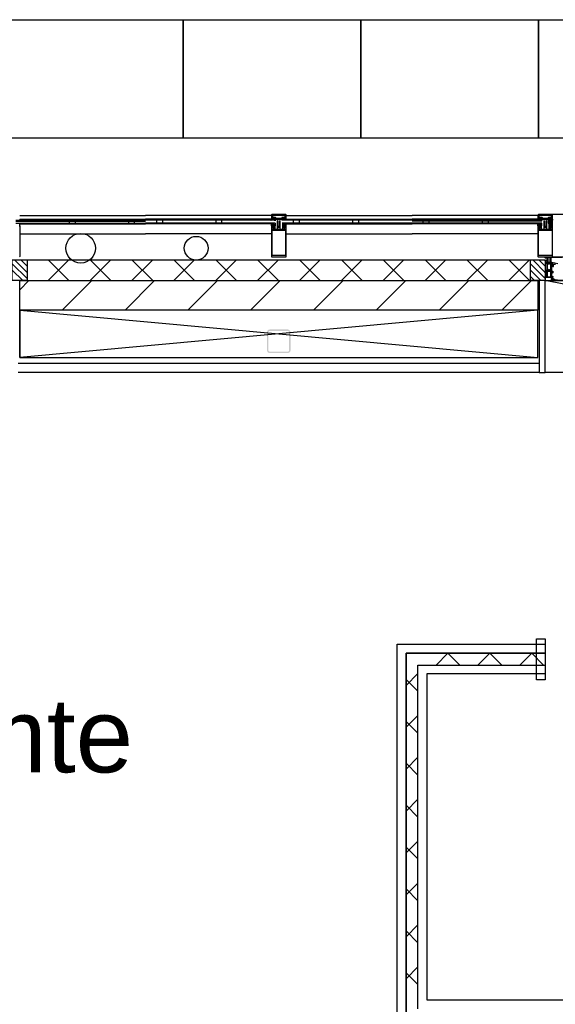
# Model space of a CAD drawing. Header units: millimetres. Extents: x -532 to 413144, y -532 to 654275.
# Tile 77 of 210: x 19825 to 21634, y 27035 to 30358. Entities that reach past the tile are written whole.
import ezdxf

# ---------------------------------------------------------------- set-up
doc = ezdxf.new("R2010")
doc.units = ezdxf.units.MM
doc.header["$LTSCALE"] = 100
doc.linetypes.add('CENTER', pattern=[50.8, 31.75, -6.35, 6.35, -6.35])
for name, color, linetype in [('00---0--FM-TEKST', 7, 'Continuous'), ('A-0210-WAND-BU', 7, 'Continuous'), ('A-0216-WAND-BU-ISO', 7, 'Continuous'), ('A-0220-WAND-BI', 7, 'Continuous'), ('A-0220-WAND-BI-ARC', 254, 'Continuous'), ('A-0250-PROFIEL-ARCERING', 253, 'CENTER'), ('A-0270-DAK', 7, 'Continuous'), ('A-0310-KOZIJN-BU', 7, 'Continuous'), ('A-0410-AFWERKING-GEVEL', 7, 'Continuous'), ('A-0470-AFWERKING-DAK', 7, 'Continuous'), ('A-1130-TEKST+MAAT-BE', 7, 'Continuous'), ('BL313---_BUDEUR', 1, 'Continuous'), ('BL40----_AFWERKING', 1, 'Continuous')]:
    doc.layers.add(name, color=color, linetype=linetype)
doc.styles.add('PAScad_tekst', font='arial.ttf')

msp = doc.modelspace()

# ---------------------------------------------------------------- hatches: boundary and pattern name
at = {"layer": 'A-0220-WAND-BI-ARC'}
h = msp.add_hatch(dxfattribs=at)
h.set_pattern_fill('ARKEY_AU__100P_13', color=256, angle=-90, style=0, pattern_type=0)
h.set_pattern_definition([(45, (-281611.93, 347010.56), (106.06602, -106.066017), [])])
h.paths.add_polyline_path([(19825, 29377.625), (19825, 29477.625), (21575, 29477.625), (21575, 29377.625)], flags=0)
at = {"layer": 'A-0250-PROFIEL-ARCERING'}
msp.add_hatch(color=256, dxfattribs=at).paths.add_polyline_path([(20660, 29272.625), (20660, 29302.625), (20661.34375, 29307.625), (20665, 29311.28125), (20670, 29312.625), (20730, 29312.625), (20735, 29311.28125), (20738.65625, 29307.625), (20740, 29302.625), (20740, 29242.625), (20738.65625, 29237.625), (20735, 29233.96875), (20730, 29232.625), (20670, 29232.625), (20665, 29233.96875), (20661.34375, 29237.625), (20660, 29242.625), (20660, 29272.625), (20665, 29272.625), (20665, 29242.625), (20665.65625, 29240.125), (20667.5, 29238.28125), (20670, 29237.625), (20730, 29237.625), (20732.5, 29238.28125), (20734.34375, 29240.125), (20735, 29242.625), (20735, 29302.625), (20734.34375, 29305.125), (20732.5, 29306.96875), (20730, 29307.625), (20670, 29307.625), (20667.5, 29306.96875), (20665.65625, 29305.125), (20665, 29302.625), (20665, 29272.625)], flags=0)

# ---------------------------------------------------------------- linework, layer by layer
at = {"layer": 'A-0210-WAND-BU', "ltscale": 10}
for points in [[(19825, 29477.625), (21575, 29477.625)], [(19825, 29377.625), (19825, 29477.625)], [(21575, 29477.625), (21575, 29377.625)], [(21575, 29377.625), (19825, 29377.625)]]:
    msp.add_lwpolyline(points, dxfattribs=at)
at = {"layer": 'A-0216-WAND-BU-ISO'}
for p, q in [((19991.40625, 29547.625), (19921.40625, 29477.625)), ((19921.40625, 29547.625), (19991.40625, 29477.625)), ((20132.84375, 29547.625), (20062.84375, 29477.625)), ((20062.84375, 29547.625), (20132.84375, 29477.625)), ((20274.25, 29547.625), (20204.25, 29477.625)), ((20204.25, 29547.625), (20274.25, 29477.625)), ((20415.6875, 29547.625), (20345.6875, 29477.625)), ((20345.6875, 29547.625), (20415.6875, 29477.625)), ((20557.09375, 29547.625), (20487.09375, 29477.625)), ((20487.09375, 29547.625), (20557.09375, 29477.625)), ((20698.53125, 29547.625), (20628.53125, 29477.625)), ((20628.53125, 29547.625), (20698.53125, 29477.625)), ((20839.9375, 29547.625), (20769.9375, 29477.625)), ((20769.9375, 29547.625), (20839.9375, 29477.625)), ((20981.375, 29547.625), (20911.375, 29477.625)), ((20911.375, 29547.625), (20981.375, 29477.625)), ((21122.78125, 29547.625), (21052.78125, 29477.625)), ((21052.78125, 29547.625), (21122.78125, 29477.625)), ((21264.21875, 29547.625), (21194.21875, 29477.625)), ((21194.21875, 29547.625), (21264.21875, 29477.625)), ((21405.625, 29547.625), (21335.625, 29477.625)), ((21335.625, 29547.625), (21405.625, 29477.625)), ((21547.03125, 29547.625), (21477.03125, 29477.625)), ((21477.0625, 29547.625), (21547.0625, 29477.625)), ((21271.4375, 28220), (21231.4375, 28180)), ((21271.4375, 28220), (21311.40625, 28180)), ((21412.84375, 28220), (21372.84375, 28180)), ((21412.84375, 28220), (21452.84375, 28180)), ((21554.25, 28220), (21514.28125, 28180)), ((21554.28125, 28220), (21594.25, 28180)), ((21130, 28111.375), (21170, 28151.375)), ((21130, 28131.375), (21170, 28091.375)), ((21130, 27969.9375), (21170, 28009.9375)), ((21130, 27989.96875), (21170, 27949.9375)), ((21130, 27828.53125), (21170, 27868.53125)), ((21130, 27848.53125), (21170, 27808.53125)), ((21130, 27687.09375), (21170, 27727.09375)), ((21130, 27707.125), (21170, 27667.09375)), ((21130, 27545.6875), (21170, 27585.6875)), ((21130, 27565.6875), (21170, 27525.6875)), ((21130, 27404.25), (21170, 27444.25)), ((21130, 27424.28125), (21170, 27384.25)), ((21130, 27262.84375), (21170, 27302.84375)), ((21130, 27282.84375), (21170, 27242.84375)), ((21130, 27121.40625), (21170, 27161.40625)), ((21130, 27141.4375), (21170, 27101.40625))]:
    msp.add_line(p, q, dxfattribs=at)
at = {"layer": 'A-0216-WAND-BU-ISO', "ltscale": 10}
for points in [[(19850, 29547.625), (21550, 29547.625)], [(19850, 29477.625), (21550, 29477.625)], [(21130, 27000), (21130, 28220)], [(21130, 28220), (21600, 28220)], [(21170, 27020), (21170, 28180)], [(21170, 28180), (21600, 28180)]]:
    msp.add_lwpolyline(points, dxfattribs=at)
at = {"layer": 'A-0220-WAND-BI', "ltscale": 10}
msp.add_lwpolyline([(21600, 28130), (21570, 28130), (21570, 28269), (21600, 28269)], close=True, dxfattribs=at)
at = {"layer": 'A-0270-DAK'}
for p, q in [((19850, 29505.1875), (19807.5625, 29547.625)), ((19850, 29526.40625), (19828.78125, 29547.625)), ((21600, 29505.1875), (21557.5625, 29547.625)), ((21600, 29526.40625), (21578.78125, 29547.625)), ((19850, 29484), (19800, 29533.96875)), ((19835.15625, 29477.625), (19800, 29512.75)), ((21600, 29484), (21550, 29533.96875)), ((21585.15625, 29477.625), (21550, 29512.75)), ((21563.9375, 29477.625), (21550, 29491.53125))]:
    msp.add_line(p, q, dxfattribs=at)
at = {"layer": 'A-0270-DAK', "ltscale": 10}
for points in [[(19800, 29477.625), (19800, 29547.625), (19850, 29547.625), (19850, 29477.625)], [(21550, 29477.625), (21550, 29547.625), (21600, 29547.625), (21600, 29477.625)]]:
    msp.add_lwpolyline(points, close=True, dxfattribs=at)
at = {"layer": 'A-0310-KOZIJN-BU'}
for p, q in [((19992, 29681.625), (19992, 29671.625)), ((19992, 29677.625), (19992, 29671.625)), ((20012, 29681.625), (20012, 29671.625)), ((20012, 29677.625), (20012, 29671.625)), ((20192, 29681.625), (20192, 29671.625)), ((20192, 29677.625), (20192, 29671.625)), ((20212, 29681.625), (20212, 29671.625)), ((20212, 29677.625), (20212, 29671.625)), ((20288, 29671.625), (20288, 29681.625)), ((20308, 29671.625), (20308, 29681.625)), ((20488, 29671.625), (20488, 29681.625)), ((20508, 29671.625), (20508, 29681.625)), ((20750, 29671.625), (20750, 29681.625)), ((20770, 29671.625), (20770, 29681.625)), ((20950, 29671.625), (20950, 29681.625)), ((20970, 29671.625), (20970, 29681.625)), ((21188, 29671.625), (21188, 29681.625)), ((21188, 29671.625), (21188, 29677.625)), ((21208, 29671.625), (21208, 29681.625)), ((21208, 29671.625), (21208, 29677.625)), ((21388, 29671.625), (21388, 29681.625)), ((21388, 29671.625), (21388, 29677.625)), ((21408, 29671.625), (21408, 29681.625)), ((21408, 29671.625), (21408, 29677.625))]:
    msp.add_line(p, q, dxfattribs=at)
at = {"layer": 'A-0310-KOZIJN-BU', "ltscale": 10}
for points in [[(19812, 29681.625), (20250, 29681.625)], [(19812, 29677.625), (20250, 29677.625)], [(19824.625, 29683.75), (19825.125, 29683.125), (19826.25, 29682.375), (19827.125, 29682.25), (19827.25, 29682), (19827.125, 29681.75), (19827, 29681.625), (19825.875, 29681.625), (19824.375, 29682.125)], [(19825, 29697), (20250, 29697)], [(19825, 29685), (20250, 29685)], [(19825, 29685), (20250, 29685)], [(20675, 29697), (20250, 29697)], [(20675, 29685), (20250, 29685)], [(20675, 29685), (20250, 29685)], [(20688, 29681.625), (20250, 29681.625)], [(20675.625, 29699.5625), (20675.125, 29698.5)], [(20675.125, 29698.5), (20675.125, 29685)], [(20675.125, 29685), (20676.25, 29685)], [(20676.625, 29700), (20675.625, 29699.5625)], [(20676.25, 29685), (20677.375, 29688.625)], [(20676.375, 29697.125), (20676.375, 29698.8125)], [(20676.375, 29698.8125), (20723.75, 29698.8125)], [(20679.375, 29697.125), (20676.375, 29697.125)], [(20676.375, 29695.40625), (20676.875, 29695.90625)], [(20676.375, 29690.875), (20676.375, 29695.40625)], [(20676.625, 29690.125), (20676.375, 29690.875)], [(20723.5, 29700), (20676.625, 29700)], [(20677.5, 29691.8125), (20676.625, 29690.0625)], [(20677.375, 29688.625), (20676.625, 29690.125)], [(20676.625, 29690.0625), (20676.875, 29689.75)], [(20677.625, 29688.8125), (20676.625, 29685)], [(20676.625, 29685), (20679.875, 29685)], [(20676.875, 29695.90625), (20679.375, 29695.90625)], [(20676.875, 29689.75), (20677.5, 29689.375)], [(20678, 29692.875), (20677.5, 29691.8125)], [(20677.5, 29689.375), (20677.625, 29689.0625)], [(20677.625, 29689.0625), (20677.625, 29688.8125)], [(20678.75, 29694.71875), (20678, 29692.875)], [(20679.125, 29694.90625), (20678.75, 29694.71875)], [(20679.375, 29694.8125), (20679.125, 29694.90625)], [(20679.375, 29695.90625), (20679.375, 29697.125)], [(20679.625, 29694.40625), (20679.375, 29694.8125)], [(20679.375, 29688), (20680.375, 29689)], [(20679.375, 29686.4375), (20679.375, 29688)], [(20680.625, 29686.4375), (20679.375, 29686.4375)], [(20679.625, 29691), (20679.625, 29694.40625)], [(20680.125, 29690.5), (20679.625, 29691)], [(20679.875, 29685), (20680.625, 29685.8125)], [(20689.3125, 29690.5), (20680.125, 29690.5)], [(20680.375, 29689), (20688.8125, 29689)], [(20680.625, 29685.8125), (20680.625, 29686.4375)], [(20686.1875, 29685.25), (20685.75, 29684.8125), (20682.5, 29684.8125), (20682, 29685.25), (20682, 29686.4375), (20682.5, 29686.8125), (20685.75, 29686.8125), (20686.1875, 29686.4375), (20686.1875, 29685.3125), (20686.1875, 29685.25)], [(20688.8125, 29686.4375), (20687.625, 29686.4375)], [(20687.625, 29686.4375), (20687.625, 29685.8125)], [(20687.625, 29685.8125), (20688.375, 29685)], [(20688.375, 29685), (20711.75, 29685)], [(20688.8125, 29689), (20688.8125, 29686.4375)], [(20690.3125, 29689.5), (20689.3125, 29690.5)], [(20690.3125, 29688), (20690.3125, 29689.5)], [(20691.3125, 29687), (20690.3125, 29688)], [(20699.8125, 29687), (20691.3125, 29687)], [(20700.0625, 29686.8125), (20699.8125, 29687)], [(20700.3125, 29687), (20700.0625, 29686.8125)], [(20708.875, 29687), (20700.3125, 29687)], [(20709.875, 29688), (20708.875, 29687)], [(20710.875, 29690.5), (20709.875, 29689.5)], [(20709.875, 29689.5), (20709.875, 29688)], [(20720, 29690.5), (20710.875, 29690.5)], [(20711.375, 29686.4375), (20711.375, 29689)], [(20711.375, 29689), (20719.75, 29689)], [(20712.5625, 29686.4375), (20711.375, 29686.4375)], [(20711.75, 29685), (20712.5625, 29685.8125)], [(21150, 29681.625), (20712, 29681.625)], [(20712.5625, 29685.8125), (20712.5625, 29686.4375)], [(20713.9375, 29685.25), (20714.4375, 29684.8125), (20717.625, 29684.8125), (20718.125, 29685.25), (20718.125, 29686.4375), (20717.625, 29686.8125), (20714.4375, 29686.8125), (20713.9375, 29686.4375), (20713.9375, 29685.3125), (20713.9375, 29685.25)], [(20720.75, 29686.4375), (20719.5, 29686.4375)], [(20719.5, 29686.4375), (20719.5, 29685.8125)], [(20719.5, 29685.8125), (20720.375, 29685)], [(20719.75, 29689), (20720.75, 29688)], [(20720.5, 29691), (20720, 29690.5)], [(20720.375, 29685), (20723.5, 29685)], [(20720.75, 29694.8125), (20720.5, 29694.40625)], [(20720.5, 29694.40625), (20720.5, 29691)], [(20723.75, 29697.125), (20720.75, 29697.125)], [(20720.75, 29697.125), (20720.75, 29695.90625)], [(20720.75, 29695.90625), (20723.25, 29695.90625)], [(20721, 29694.90625), (20720.75, 29694.8125)], [(20720.75, 29688), (20720.75, 29686.4375)], [(20721.25, 29694.8125), (20721, 29694.90625)], [(20722, 29693.0625), (20721.25, 29694.8125)], [(20722.625, 29691.75), (20722, 29693.0625)], [(20722.5, 29689), (20722.625, 29689.375)], [(20722.5, 29688.75), (20722.5, 29689)], [(20723.5, 29685), (20722.5, 29688.75)], [(20723.5, 29690.125), (20722.625, 29691.75)], [(20722.625, 29689.375), (20723.25, 29689.6875)], [(20723.5, 29690.125), (20722.75, 29688.625)], [(20722.75, 29688.625), (20723.875, 29685)], [(20723.25, 29695.90625), (20723.75, 29695.40625)], [(20723.25, 29689.6875), (20723.5, 29690.125)], [(20724.625, 29699.5625), (20723.5, 29700)], [(20723.75, 29690.875), (20723.5, 29690.125)], [(20723.75, 29698.8125), (20723.75, 29697.125)], [(20723.75, 29695.40625), (20723.75, 29690.875)], [(20723.875, 29685), (20725, 29685)], [(20725, 29698.5), (20724.625, 29699.5625)], [(20725, 29685), (20725, 29698.5)], [(20725, 29697), (21150, 29697)], [(20725, 29685), (21150, 29685)], [(20725, 29685), (21150, 29685)], [(21575, 29697), (21150, 29697)], [(21575, 29685), (21150, 29685)], [(21575, 29685), (21150, 29685)], [(21588, 29681.625), (21150, 29681.625)], [(21588, 29677.625), (21150, 29677.625)], [(21575.625, 29699.5625), (21575.125, 29698.5)], [(21575.125, 29698.5), (21575.125, 29685)], [(21575.125, 29685), (21576.25, 29685)], [(21576.625, 29700), (21575.625, 29699.5625)], [(21576.25, 29685), (21577.375, 29688.625)], [(21576.375, 29697.125), (21576.375, 29698.8125)], [(21576.375, 29698.8125), (21623.75, 29698.8125)], [(21579.375, 29697.125), (21576.375, 29697.125)], [(21576.375, 29695.40625), (21576.875, 29695.90625)], [(21576.375, 29690.875), (21576.375, 29695.40625)], [(21576.625, 29690.125), (21576.375, 29690.875)], [(21623.5, 29700), (21576.625, 29700)], [(21577.5, 29691.8125), (21576.625, 29690.0625)], [(21577.375, 29688.625), (21576.625, 29690.125)], [(21576.625, 29690.0625), (21576.875, 29689.75)], [(21577.625, 29688.8125), (21576.625, 29685)], [(21576.625, 29685), (21579.875, 29685)], [(21576.875, 29695.90625), (21579.375, 29695.90625)], [(21576.875, 29689.75), (21577.5, 29689.375)], [(21578, 29692.875), (21577.5, 29691.8125)], [(21577.5, 29689.375), (21577.625, 29689.0625)], [(21577.625, 29689.0625), (21577.625, 29688.8125)], [(21578.75, 29694.71875), (21578, 29692.875)], [(21579.125, 29694.90625), (21578.75, 29694.71875)], [(21579.375, 29694.8125), (21579.125, 29694.90625)], [(21579.375, 29695.90625), (21579.375, 29697.125)], [(21579.625, 29694.40625), (21579.375, 29694.8125)], [(21579.375, 29688), (21580.375, 29689)], [(21579.375, 29686.4375), (21579.375, 29688)], [(21580.625, 29686.4375), (21579.375, 29686.4375)], [(21579.625, 29691), (21579.625, 29694.40625)], [(21580.125, 29690.5), (21579.625, 29691)], [(21579.875, 29685), (21580.625, 29685.8125)], [(21589.3125, 29690.5), (21580.125, 29690.5)], [(21580.375, 29689), (21588.8125, 29689)], [(21580.625, 29685.8125), (21580.625, 29686.4375)], [(21586.1875, 29685.25), (21585.75, 29684.8125), (21582.5, 29684.8125), (21582, 29685.25), (21582, 29686.4375), (21582.5, 29686.8125), (21585.75, 29686.8125), (21586.1875, 29686.4375), (21586.1875, 29685.3125), (21586.1875, 29685.25)], [(21588.8125, 29686.4375), (21587.625, 29686.4375)], [(21587.625, 29686.4375), (21587.625, 29685.8125)], [(21587.625, 29685.8125), (21588.375, 29685)], [(21588.375, 29685), (21611.75, 29685)], [(21588.8125, 29689), (21588.8125, 29686.4375)], [(21590.3125, 29689.5), (21589.3125, 29690.5)], [(21590.3125, 29688), (21590.3125, 29689.5)], [(21591.3125, 29687), (21590.3125, 29688)], [(21599.8125, 29687), (21591.3125, 29687)], [(21600.0625, 29686.8125), (21599.8125, 29687)], [(40500, 29700), (21600, 29700)], [(21600.3125, 29687), (21600.0625, 29686.8125)], [(21608.875, 29687), (21600.3125, 29687)], [(21609.875, 29688), (21608.875, 29687)], [(21610.875, 29690.5), (21609.875, 29689.5)], [(21609.875, 29689.5), (21609.875, 29688)], [(21620, 29690.5), (21610.875, 29690.5)], [(21611.375, 29686.4375), (21611.375, 29689)], [(21611.375, 29689), (21619.75, 29689)], [(21612.5625, 29686.4375), (21611.375, 29686.4375)], [(21611.75, 29685), (21612.5625, 29685.8125)], [(21612.5625, 29685.8125), (21612.5625, 29686.4375)], [(21613.9375, 29685.25), (21614.4375, 29684.8125), (21617.625, 29684.8125), (21618.125, 29685.25), (21618.125, 29686.4375), (21617.625, 29686.8125), (21614.4375, 29686.8125), (21613.9375, 29686.4375), (21613.9375, 29685.3125), (21613.9375, 29685.25)], [(21620.75, 29686.4375), (21619.5, 29686.4375)], [(21619.5, 29686.4375), (21619.5, 29685.8125)], [(21619.5, 29685.8125), (21620.375, 29685)], [(21619.75, 29689), (21620.75, 29688)], [(21620.5, 29691), (21620, 29690.5)], [(21620.375, 29685), (21623.5, 29685)], [(21620.75, 29694.8125), (21620.5, 29694.40625)], [(21620.5, 29694.40625), (21620.5, 29691)], [(21623.75, 29697.125), (21620.75, 29697.125)], [(21620.75, 29697.125), (21620.75, 29695.90625)], [(21620.75, 29695.90625), (21623.25, 29695.90625)], [(21621, 29694.90625), (21620.75, 29694.8125)], [(21620.75, 29688), (21620.75, 29686.4375)], [(21621.25, 29694.8125), (21621, 29694.90625)], [(21622, 29693.0625), (21621.25, 29694.8125)], [(21622.625, 29691.75), (21622, 29693.0625)], [(21622.5, 29689), (21622.625, 29689.375)], [(21622.5, 29688.75), (21622.5, 29689)], [(21623.5, 29685), (21622.5, 29688.75)], [(21623.5, 29690.125), (21622.625, 29691.75)], [(21622.625, 29689.375), (21623.25, 29689.6875)], [(21623.5, 29690.125), (21622.75, 29688.625)], [(21622.75, 29688.625), (21623.875, 29685)], [(21623.25, 29695.90625), (21623.75, 29695.40625)], [(21623.25, 29689.6875), (21623.5, 29690.125)], [(21624.625, 29699.5625), (21623.5, 29700)], [(21623.75, 29690.875), (21623.5, 29690.125)], [(21623.75, 29698.8125), (21623.75, 29697.125)], [(21623.75, 29695.40625), (21623.75, 29690.875)], [(21623.875, 29685), (21625, 29685)], [(21625, 29698.5), (21624.625, 29699.5625)], [(21625, 29685), (21625, 29698.5)], [(19812, 29671.625), (20250, 29671.625)], [(19812, 29671.625), (20250, 29671.625)], [(19823, 29662.8125), (19825, 29662.8125), (19825, 29670.25), (19824.75, 29670.4375)], [(19823, 29662.6875), (19825, 29662.625), (19825, 29559.125), (19824.5, 29558.125)], [(19825, 29668.625), (20250, 29668.625)], [(20688, 29671.625), (20250, 29671.625)], [(20675, 29668.625), (20250, 29668.625)], [(21150, 29671.625), (20712, 29671.625)], [(20725, 29668.625), (21150, 29668.625)], [(21588, 29671.625), (21150, 29671.625)], [(21588, 29671.625), (21150, 29671.625)], [(21575, 29668.625), (21150, 29668.625)], [(19825, 29635.6875), (20250, 29635.6875)], [(20675, 29635.6875), (20250, 29635.6875)], [(20725, 29635.6875), (21150, 29635.6875)], [(21575, 29635.6875), (21150, 29635.6875)], [(21657.25, 29555.4375), (21626, 29555.4375), (21619.875, 29555.1875), (21619, 29554.1875), (21619, 29540.125), (21619.5, 29539.625), (21620.5, 29539.625), (21621, 29539.125), (21621, 29537.625), (21620.75, 29536.90625), (21621, 29536.625), (21621, 29534.71875), (21620.625, 29534.4375), (21619.625, 29534.4375), (21619.375, 29534.71875), (21619.375, 29537.125), (21618.875, 29537.625), (21615, 29537.625), (21614.5, 29537.125), (21614.5, 29536.4375), (21615.875, 29534.03125), (21615.875, 29533.9375), (21615.8125, 29533.84375), (21615.75, 29533.8125), (21613.875, 29534.34375), (21613, 29534.53125), (21612.0625, 29534.34375), (21610.25, 29533.84375), (21610.125, 29533.84375), (21610.0625, 29533.9375), (21610.0625, 29534.03125), (21611.5, 29536.4375), (21611.5, 29537.125), (21611, 29537.625), (21607.09375, 29537.625), (21606.59375, 29537.125), (21606.59375, 29534.71875), (21606.28125, 29534.4375), (21605.28125, 29534.4375), (21605, 29534.71875), (21605, 29536.625), (21605.1875, 29537.34375), (21605, 29537.625), (21605, 29539.125), (21605.5, 29539.625), (21606, 29539.625), (21607, 29540.625), (21607, 29541.625), (21606, 29542.625), (21601.1875, 29542.625), (21600.1875, 29543.625), (21600.1875, 29545.9375), (21601.1875, 29546.9375), (21601.6875, 29546.9375), (21601.6875, 29545.4375), (21602.6875, 29544.4375), (21606, 29544.4375), (21607, 29545.4375), (21607, 29554.625), (21606, 29555.625), (21602.6875, 29555.625), (21601.6875, 29554.625), (21601.6875, 29553.125), (21601.09375, 29553.125), (21600, 29554.21875), (21600, 29557.625), (21666, 29557.625)], [(21617.125, 29554.9375), (21616.625, 29555.4375), (21609.25, 29555.4375), (21608.75, 29554.9375), (21608.75, 29539.9375), (21609.25, 29539.4375), (21616.625, 29539.4375), (21617.125, 29539.9375), (21617.125, 29554.9375)], [(21642.75, 29534.3125), (21621.875, 29538.9375), (21621.375, 29538.84375), (21621.25, 29538.46875), (21621.25, 29536.9375), (21621.625, 29536.4375), (21625, 29535.53125), (21625.75, 29534.5625), (21625.75, 29531.3125), (21626.25, 29530.8125), (21625.75, 29530.3125), (21623.875, 29530.3125), (21623.875, 29531.03125), (21623.75, 29531.28125), (21623.375, 29531.28125), (21621.625, 29529.6875), (21621.25, 29528.9375), (21621.625, 29528.15625), (21623.375, 29526.5625), (21623.75, 29526.5625), (21623.875, 29526.8125), (21623.875, 29527.53125), (21625.75, 29527.53125), (21626.25, 29527.03125), (21625.75, 29526.53125), (21625.75, 29524.9375), (21626.625, 29524.9375), (21627.625, 29525.28125), (21628.125, 29526.15625), (21629.25, 29532.53125), (21629.75, 29533.1875), (21630.5, 29533.3125)], [(21625.625, 29529.53125), (21626.25, 29528.9375), (21625.625, 29528.3125), (21622.875, 29528.3125), (21622.25, 29528.9375), (21622.875, 29529.53125), (21625.625, 29529.53125)], [(21630.5, 29533.3125), (21632.5, 29533.09375), (21634.5, 29532.9375)], [(21669.5, 29477.625), (21622.5, 29477.625), (21621.25, 29478.1875), (21621, 29479.125), (21621, 29482.125), (21623, 29482.125), (21623.5, 29481.625), (21623.5, 29481.125), (21622.5, 29481.125), (21622.5, 29480.125), (21623.5, 29479.125), (21627.5, 29479.125), (21628.5, 29480.125), (21628.5, 29481.125), (21627.5, 29481.125), (21627.5, 29481.625), (21628, 29482.125), (21630.75, 29482.125), (21631.125, 29481.96875), (21631.25, 29481.625), (21631.125, 29481.28125), (21630.75, 29481.125), (21630.5, 29481.125), (21630.125, 29480.96875), (21630, 29480.625), (21630, 29480.125), (21630.5, 29479.625), (21641.75, 29479.625)], [(21624, 29483.03125), (21624, 29482.5), (21624.125, 29482.4375), (21626.75, 29482.4375), (21626.875, 29482.5), (21626.875, 29483.25), (21626.75, 29483.4375), (21622.5, 29485.03125), (21622.375, 29485), (21622.375, 29484.9375), (21622.125, 29483.75), (21622.25, 29483.53125), (21623.5, 29483.53125), (21624, 29483.03125)], [(21624.25, 29481.3125), (21624.25, 29480.53125), (21624.375, 29480.3125), (21626.625, 29480.3125), (21626.875, 29480.5), (21626.875, 29481.3125), (21626.5, 29481.71875), (21624.625, 29481.71875), (21624.25, 29481.3125)]]:
    msp.add_lwpolyline(points, dxfattribs=at)
for points in [[(20689.875, 29681.875), (20690.3125, 29682.5), (20690.3125, 29684.9375), (20688.6875, 29684.9375), (20687.75, 29684.6875), (20687.5, 29684.75), (20687.375, 29685), (20687.375, 29686.5), (20688.5, 29686.5), (20688.5, 29686.8125), (20687.0625, 29688.3125), (20686.4375, 29688.5), (20685.375, 29687.9375), (20682.875, 29687.9375), (20681.75, 29688.5), (20681.25, 29688.375), (20679.75, 29686.8125), (20679.75, 29686.5), (20680.875, 29686.5), (20680.875, 29685), (20680.75, 29684.75), (20680.625, 29684.6875), (20680.5, 29684.6875), (20679.5, 29684.9375), (20675.375, 29684.9375), (20675.375, 29683.75), (20674.875, 29683.125), (20673.75, 29682.375), (20672.875, 29682.25), (20672.75, 29682), (20672.875, 29681.75), (20673, 29681.625), (20674.125, 29681.625), (20675.625, 29682.125), (20676.5, 29683.5), (20677.625, 29683.125), (20678.375, 29681.875), (20678.625, 29681.625), (20678.875, 29681.875), (20679.375, 29682.625), (20679.75, 29682.875), (20680.125, 29682.625), (20680.625, 29681.875), (20680.875, 29681.625), (20681.125, 29681.875), (20681.625, 29682.625), (20682, 29682.875), (20682.25, 29682.625), (20682.75, 29681.875), (20683.125, 29681.625), (20683.25, 29681.875), (20683.75, 29682.75), (20684.125, 29682.875), (20684.4375, 29682.625), (20684.9375, 29681.875), (20685.1875, 29681.625), (20685.4375, 29681.875), (20685.9375, 29682.75), (20686.3125, 29682.875), (20686.625, 29682.75), (20687.125, 29681.875), (20687.375, 29681.625), (20687.6875, 29681.875), (20688.125, 29682.625), (20688.5625, 29682.875), (20688.875, 29682.625), (20689.375, 29681.875), (20689.6875, 29681.625)], [(20675, 29662.625), (20675, 29559.125), (20675.5, 29558.125), (20676.5, 29557.625), (20723.625, 29557.625), (20724.5, 29558.125), (20725, 29559.125), (20725, 29662.625), (20723, 29662.6875), (20722.25, 29661.875), (20722.25, 29661.25), (20723.5, 29661.25), (20723.5, 29658.625), (20719, 29658.625), (20718.75, 29658.375), (20718.5, 29658.625), (20714.0625, 29658.625), (20714.0625, 29661.25), (20715.25, 29661.25), (20715.25, 29661.875), (20714.375, 29662.75), (20713.0625, 29662.75), (20712.5625, 29662.25), (20712.5625, 29650.125), (20712.0625, 29649.625), (20706.5, 29649.625), (20705.3125, 29650.25), (20705, 29651.125), (20705, 29678.125), (20704.5, 29678.625), (20703.5, 29678.625), (20702.5, 29677.625), (20702.5, 29676.71875), (20702, 29676.4375), (20702, 29675.21875), (20702.5, 29674.9375), (20702, 29674.625), (20702, 29673.40625), (20702.5, 29673.125), (20702, 29672.84375), (20702, 29671.625), (20702.5, 29671.3125), (20702, 29671.0625), (20702, 29669.84375), (20702.5, 29669.53125), (20702, 29669.25), (20702, 29668.03125), (20702.5, 29667.75), (20702, 29667.4375), (20702, 29666.25), (20702.5, 29665.9375), (20702, 29665.6875), (20702, 29664.4375), (20702.5, 29664.125), (20702, 29663.875), (20702, 29662.8125), (20700.875, 29660.875), (20700, 29660.375), (20699.125, 29660.875), (20698, 29662.8125), (20698, 29664.75), (20697.5, 29665.0625), (20698, 29665.375), (20698, 29666.5625), (20697.5, 29666.84375), (20698, 29667.125), (20698, 29668.34375), (20697.5, 29668.625), (20698, 29668.9375), (20698, 29670.15625), (20697.5, 29670.4375), (20698, 29670.71875), (20698, 29671.9375), (20697.5, 29672.25), (20698, 29672.5), (20698, 29673.75), (20697.5, 29674.03125), (20698, 29674.3125), (20698, 29675.53125), (20697.5, 29675.8125), (20698, 29676.125), (20698, 29677.3125), (20697.5, 29677.625), (20696.34375, 29678.625), (20695.5, 29678.625), (20695, 29678.125), (20695, 29651.125), (20694.46875, 29650), (20693.5, 29649.625), (20687.9375, 29649.625), (20687.4375, 29650.125), (20687.4375, 29662.25), (20686.9375, 29662.75), (20685.625, 29662.75), (20684.75, 29661.875), (20684.75, 29661.25), (20685.9375, 29661.25), (20685.9375, 29658.625), (20681.5, 29658.625), (20681.25, 29658.375), (20681, 29658.625), (20676.5, 29658.625), (20676.5, 29661.25), (20677.75, 29661.25), (20677.75, 29661.875), (20677, 29662.6875)], [(20710.25, 29681.875), (20709.875, 29682.5), (20709.875, 29684.9375), (20711.4375, 29684.9375), (20712.375, 29684.6875), (20712.6875, 29684.75), (20712.75, 29685), (20712.75, 29686.5), (20711.625, 29686.5), (20711.625, 29686.8125), (20713.125, 29688.3125), (20713.6875, 29688.5), (20714.75, 29687.9375), (20717.25, 29687.9375), (20718.375, 29688.5), (20718.875, 29688.375), (20720.375, 29686.8125), (20720.375, 29686.5), (20719.375, 29686.5), (20719.375, 29685), (20719.5, 29684.75), (20719.625, 29684.6875), (20719.625, 29684.6875), (20720.625, 29684.9375), (20724.875, 29684.9375), (20724.875, 29683.75), (20725.25, 29683.125), (20726.375, 29682.375), (20727.375, 29682.25), (20727.375, 29682), (20727.375, 29681.75), (20727.125, 29681.625), (20726, 29681.625), (20724.5, 29682.125), (20723.625, 29683.5), (20722.5, 29683.125), (20721.75, 29681.875), (20721.5, 29681.625), (20721.25, 29681.875), (20720.75, 29682.625), (20720.375, 29682.875), (20720.125, 29682.625), (20719.625, 29681.875), (20719.25, 29681.625), (20719, 29681.875), (20718.5, 29682.625), (20718.25, 29682.875), (20717.875, 29682.625), (20717.375, 29681.875), (20717.125, 29681.625), (20716.875, 29681.875), (20716.375, 29682.75), (20716, 29682.875), (20715.6875, 29682.625), (20715.1875, 29681.875), (20714.9375, 29681.625), (20714.6875, 29681.875), (20714.1875, 29682.75), (20713.875, 29682.875), (20713.5, 29682.75), (20713, 29681.875), (20712.75, 29681.625), (20712.5, 29681.875), (20712, 29682.625), (20711.5625, 29682.875), (20711.25, 29682.625), (20710.8125, 29681.875), (20710.5, 29681.625)], [(21589.875, 29681.875), (21590.3125, 29682.5), (21590.3125, 29684.9375), (21588.6875, 29684.9375), (21587.75, 29684.6875), (21587.5, 29684.75), (21587.375, 29685), (21587.375, 29686.5), (21588.5, 29686.5), (21588.5, 29686.8125), (21587.0625, 29688.3125), (21586.4375, 29688.5), (21585.375, 29687.9375), (21582.875, 29687.9375), (21581.75, 29688.5), (21581.25, 29688.375), (21579.75, 29686.8125), (21579.75, 29686.5), (21580.875, 29686.5), (21580.875, 29685), (21580.75, 29684.75), (21580.625, 29684.6875), (21580.5, 29684.6875), (21579.5, 29684.9375), (21575.375, 29684.9375), (21575.375, 29683.75), (21574.875, 29683.125), (21573.75, 29682.375), (21572.875, 29682.25), (21572.75, 29682), (21572.875, 29681.75), (21573, 29681.625), (21574.125, 29681.625), (21575.625, 29682.125), (21576.5, 29683.5), (21577.625, 29683.125), (21578.375, 29681.875), (21578.625, 29681.625), (21578.875, 29681.875), (21579.375, 29682.625), (21579.75, 29682.875), (21580.125, 29682.625), (21580.625, 29681.875), (21580.875, 29681.625), (21581.125, 29681.875), (21581.625, 29682.625), (21582, 29682.875), (21582.25, 29682.625), (21582.75, 29681.875), (21583.125, 29681.625), (21583.25, 29681.875), (21583.75, 29682.75), (21584.125, 29682.875), (21584.4375, 29682.625), (21584.9375, 29681.875), (21585.1875, 29681.625), (21585.4375, 29681.875), (21585.9375, 29682.75), (21586.3125, 29682.875), (21586.625, 29682.75), (21587.125, 29681.875), (21587.375, 29681.625), (21587.6875, 29681.875), (21588.125, 29682.625), (21588.5625, 29682.875), (21588.875, 29682.625), (21589.375, 29681.875), (21589.6875, 29681.625)], [(21575, 29662.625), (21575, 29559.125), (21575.5, 29558.125), (21576.5, 29557.625), (21623.625, 29557.625), (21624.5, 29558.125), (21625, 29559.125), (21625, 29662.625), (21623, 29662.6875), (21622.25, 29661.875), (21622.25, 29661.25), (21623.5, 29661.25), (21623.5, 29658.625), (21619, 29658.625), (21618.75, 29658.375), (21618.5, 29658.625), (21614.0625, 29658.625), (21614.0625, 29661.25), (21615.25, 29661.25), (21615.25, 29661.875), (21614.375, 29662.75), (21613.0625, 29662.75), (21612.5625, 29662.25), (21612.5625, 29650.125), (21612.0625, 29649.625), (21606.5, 29649.625), (21605.3125, 29650.25), (21605, 29651.125), (21605, 29678.125), (21604.5, 29678.625), (21603.5, 29678.625), (21602.5, 29677.625), (21602.5, 29676.71875), (21602, 29676.4375), (21602, 29675.21875), (21602.5, 29674.9375), (21602, 29674.625), (21602, 29673.40625), (21602.5, 29673.125), (21602, 29672.84375), (21602, 29671.625), (21602.5, 29671.3125), (21602, 29671.0625), (21602, 29669.84375), (21602.5, 29669.53125), (21602, 29669.25), (21602, 29668.03125), (21602.5, 29667.75), (21602, 29667.4375), (21602, 29666.25), (21602.5, 29665.9375), (21602, 29665.6875), (21602, 29664.4375), (21602.5, 29664.125), (21602, 29663.875), (21602, 29662.8125), (21600.875, 29660.875), (21600, 29660.375), (21599.125, 29660.875), (21598, 29662.8125), (21598, 29664.75), (21597.5, 29665.0625), (21598, 29665.375), (21598, 29666.5625), (21597.5, 29666.84375), (21598, 29667.125), (21598, 29668.34375), (21597.5, 29668.625), (21598, 29668.9375), (21598, 29670.15625), (21597.5, 29670.4375), (21598, 29670.71875), (21598, 29671.9375), (21597.5, 29672.25), (21598, 29672.5), (21598, 29673.75), (21597.5, 29674.03125), (21598, 29674.3125), (21598, 29675.53125), (21597.5, 29675.8125), (21598, 29676.125), (21598, 29677.3125), (21597.5, 29677.625), (21596.34375, 29678.625), (21595.5, 29678.625), (21595, 29678.125), (21595, 29651.125), (21594.46875, 29650), (21593.5, 29649.625), (21587.9375, 29649.625), (21587.4375, 29650.125), (21587.4375, 29662.25), (21586.9375, 29662.75), (21585.625, 29662.75), (21584.75, 29661.875), (21584.75, 29661.25), (21585.9375, 29661.25), (21585.9375, 29658.625), (21581.5, 29658.625), (21581.25, 29658.375), (21581, 29658.625), (21576.5, 29658.625), (21576.5, 29661.25), (21577.75, 29661.25), (21577.75, 29661.875), (21577, 29662.6875)], [(21610.125, 29681.8125), (21609.6875, 29682.4375), (21609.6875, 29684.875), (21611.3125, 29684.875), (21612.25, 29684.625), (21612.5, 29684.6875), (21612.625, 29684.9375), (21612.625, 29686.4375), (21611.5, 29686.4375), (21611.5, 29686.75), (21612.9375, 29688.25), (21613.5625, 29688.4375), (21614.625, 29687.875), (21617.125, 29687.875), (21618.25, 29688.4375), (21618.75, 29688.3125), (21620.25, 29686.75), (21620.25, 29686.4375), (21619.125, 29686.4375), (21619.125, 29684.9375), (21619.25, 29684.6875), (21619.375, 29684.625), (21619.5, 29684.625), (21620.5, 29684.875), (21625, 29684.875), (21625, 29682.4375), (21624.5, 29681.8125), (21624.375, 29681.625), (21624, 29681.8125), (21623.5, 29682.5625), (21623.25, 29682.8125), (21622.375, 29683.0625), (21621.625, 29681.8125), (21621.375, 29681.5625), (21621.125, 29681.8125), (21620.625, 29682.5625), (21620.25, 29682.8125), (21619.875, 29682.5625), (21619.375, 29681.8125), (21619.125, 29681.5625), (21618.875, 29681.8125), (21618.375, 29682.5625), (21618, 29682.8125), (21617.75, 29682.5625), (21617.25, 29681.8125), (21616.875, 29681.5625), (21616.75, 29681.8125), (21616.25, 29682.6875), (21615.875, 29682.8125), (21615.5625, 29682.5625), (21615.0625, 29681.8125), (21614.8125, 29681.5625), (21614.5625, 29681.8125), (21614.0625, 29682.6875), (21613.6875, 29682.8125), (21613.375, 29682.6875), (21612.875, 29681.8125), (21612.625, 29681.5625), (21612.3125, 29681.8125), (21611.875, 29682.5625), (21611.4375, 29682.8125), (21611.125, 29682.5625), (21610.625, 29681.8125), (21610.3125, 29681.5625)], [(21609.6875, 29671.6875), (21625, 29671.6875), (21625, 29681.5625), (21609.6875, 29681.5625)], [(21622, 29673.6875), (21612.6875, 29673.6875), (21611.6875, 29674.6875), (21611.6875, 29678.5625), (21612.6875, 29679.5625), (21622, 29679.5625), (21623, 29678.5625), (21623, 29674.6875)], [(20675, 29662.8125), (20675, 29670.25), (20675.25, 29670.4375), (20676.5, 29670.4375), (20677, 29670.34375), (20679.125, 29669.375), (20679.5, 29669.4375), (20679.625, 29669.59375), (20679, 29670.15625), (20678.5, 29670.3125), (20677.25, 29670.59375), (20676.25, 29670.6875), (20675.75, 29670.71875), (20675.125, 29671.3125), (20675.125, 29671.4375), (20675.75, 29671.625), (20676.375, 29671.625), (20676.875, 29671.5625), (20677.375, 29671.5), (20679.125, 29671.125), (20679.875, 29670.875), (20681.625, 29670.6875), (20682.125, 29671.5), (20682.375, 29671.625), (20682.625, 29671.5), (20683.125, 29670.65625), (20683.5, 29670.4375), (20683.75, 29670.65625), (20684.25, 29671.5), (20684.5625, 29671.625), (20684.8125, 29671.4375), (20685.25, 29670.65625), (20685.6875, 29670.4375), (20686, 29670.65625), (20686.5, 29671.5), (20686.8125, 29671.625), (20687, 29671.5), (20687.4375, 29670.75), (20687.4375, 29662.8125), (20685.4375, 29662.8125), (20684.875, 29662.9375), (20684.625, 29662.875), (20684.5, 29662.625), (20684.5, 29661.0625), (20685.3125, 29661.0625), (20685.3125, 29660.75), (20683.875, 29659.3125), (20683.375, 29659.0625), (20679.125, 29659.0625), (20678.625, 29659.375), (20677.125, 29660.75), (20677.125, 29661.0625), (20678, 29661.0625), (20678, 29662.625), (20677.875, 29662.875), (20677.625, 29662.9375), (20677, 29662.8125)], [(20685.9375, 29649.625), (20681.5, 29649.625), (20681.25, 29649.5), (20681, 29649.625), (20676.5, 29649.625), (20676.5, 29655.375), (20677.75, 29655.375), (20677.75, 29656), (20677.125, 29656.625), (20677, 29657.125), (20677.5, 29657.5), (20677.75, 29657.375), (20678.875, 29656.25), (20679.625, 29656), (20682.875, 29656), (20683.625, 29656.25), (20684.6875, 29657.375), (20685, 29657.5), (20685.5, 29657.125), (20685.375, 29656.625), (20684.75, 29656), (20684.75, 29655.375), (20685.9375, 29655.375)], [(20677.125, 29562.125), (20677.125, 29647.375), (20722.875, 29647.375), (20722.875, 29562.125)], [(20684.4375, 29666.25), (20684.4375, 29666.9375), (20683.5, 29667.9375), (20679, 29667.9375), (20678, 29666.9375), (20678, 29666.25), (20678.75, 29664.75), (20680, 29664.25), (20682.5, 29664.25), (20683.875, 29664.875)], [(20679.25, 29662.125), (20679.25, 29660.5), (20679.75, 29660.0625), (20682.75, 29660.0625), (20683.25, 29660.5), (20683.25, 29662.125), (20682.75, 29662.625), (20679.75, 29662.625)], [(20697.3125, 29649.625), (20696.8125, 29650.125), (20696.8125, 29657.625), (20697.3125, 29658.125), (20702.6875, 29658.125), (20703.1875, 29657.625), (20703.1875, 29650.125), (20702.6875, 29649.625)], [(20725, 29662.8125), (20725, 29670.25), (20724.75, 29670.4375), (20723.5, 29670.4375), (20723, 29670.34375), (20720.875, 29669.375), (20720.5, 29669.4375), (20720.375, 29669.59375), (20721, 29670.15625), (20721.5, 29670.3125), (20722.75, 29670.59375), (20723.75, 29670.6875), (20724.25, 29670.71875), (20724.875, 29671.3125), (20724.875, 29671.4375), (20724.25, 29671.625), (20723.625, 29671.625), (20723.125, 29671.5625), (20722.625, 29671.5), (20720.875, 29671.125), (20720.125, 29670.875), (20718.375, 29670.6875), (20717.875, 29671.5), (20717.625, 29671.625), (20717.375, 29671.5), (20716.875, 29670.65625), (20716.5, 29670.4375), (20716.25, 29670.65625), (20715.75, 29671.5), (20715.4375, 29671.625), (20715.1875, 29671.4375), (20714.75, 29670.65625), (20714.3125, 29670.4375), (20714, 29670.65625), (20713.5, 29671.5), (20713.1875, 29671.625), (20713, 29671.5), (20712.5625, 29670.75), (20712.5625, 29662.8125), (20714.5625, 29662.8125), (20715.125, 29662.9375), (20715.375, 29662.875), (20715.5, 29662.625), (20715.5, 29661.0625), (20714.6875, 29661.0625), (20714.6875, 29660.75), (20716.125, 29659.3125), (20716.625, 29659.0625), (20720.875, 29659.0625), (20721.375, 29659.375), (20722.875, 29660.75), (20722.875, 29661.0625), (20722, 29661.0625), (20722, 29662.625), (20722.125, 29662.875), (20722.375, 29662.9375), (20723, 29662.8125)], [(20714.0625, 29649.625), (20714.0625, 29655.375), (20715.25, 29655.375), (20715.25, 29656), (20714.625, 29656.625), (20714.5, 29657.125), (20715, 29657.5), (20715.3125, 29657.375), (20716.375, 29656.25), (20717.125, 29656), (20720.375, 29656), (20721.125, 29656.25), (20722.25, 29657.375), (20722.5, 29657.5), (20723, 29657.125), (20722.875, 29656.625), (20722.25, 29656), (20722.25, 29655.375), (20723.5, 29655.375), (20723.5, 29649.625), (20719, 29649.625), (20718.75, 29649.5), (20718.5, 29649.625)], [(20715.5625, 29666.25), (20715.5625, 29666.9375), (20716.5, 29667.9375), (20721, 29667.9375), (20722, 29666.9375), (20722, 29666.25), (20721.25, 29664.75), (20720, 29664.25), (20717.5, 29664.25), (20716.125, 29664.875)], [(20720.75, 29662.125), (20720.75, 29660.5), (20720.25, 29660.0625), (20717.25, 29660.0625), (20716.75, 29660.5), (20716.75, 29662.125), (20717.25, 29662.625), (20720.25, 29662.625)], [(21575, 29662.8125), (21575, 29670.25), (21575.25, 29670.4375), (21576.5, 29670.4375), (21577, 29670.34375), (21579.125, 29669.375), (21579.5, 29669.4375), (21579.625, 29669.59375), (21579, 29670.15625), (21578.5, 29670.3125), (21577.25, 29670.59375), (21576.25, 29670.6875), (21575.75, 29670.71875), (21575.125, 29671.3125), (21575.125, 29671.4375), (21575.75, 29671.625), (21576.375, 29671.625), (21576.875, 29671.5625), (21577.375, 29671.5), (21579.125, 29671.125), (21579.875, 29670.875), (21581.625, 29670.6875), (21582.125, 29671.5), (21582.375, 29671.625), (21582.625, 29671.5), (21583.125, 29670.65625), (21583.5, 29670.4375), (21583.75, 29670.65625), (21584.25, 29671.5), (21584.5625, 29671.625), (21584.8125, 29671.4375), (21585.25, 29670.65625), (21585.6875, 29670.4375), (21586, 29670.65625), (21586.5, 29671.5), (21586.8125, 29671.625), (21587, 29671.5), (21587.4375, 29670.75), (21587.4375, 29662.8125), (21585.4375, 29662.8125), (21584.875, 29662.9375), (21584.625, 29662.875), (21584.5, 29662.625), (21584.5, 29661.0625), (21585.3125, 29661.0625), (21585.3125, 29660.75), (21583.875, 29659.3125), (21583.375, 29659.0625), (21579.125, 29659.0625), (21578.625, 29659.375), (21577.125, 29660.75), (21577.125, 29661.0625), (21578, 29661.0625), (21578, 29662.625), (21577.875, 29662.875), (21577.625, 29662.9375), (21577, 29662.8125)], [(21585.9375, 29649.625), (21581.5, 29649.625), (21581.25, 29649.5), (21581, 29649.625), (21576.5, 29649.625), (21576.5, 29655.375), (21577.75, 29655.375), (21577.75, 29656), (21577.125, 29656.625), (21577, 29657.125), (21577.5, 29657.5), (21577.75, 29657.375), (21578.875, 29656.25), (21579.625, 29656), (21582.875, 29656), (21583.625, 29656.25), (21584.6875, 29657.375), (21585, 29657.5), (21585.5, 29657.125), (21585.375, 29656.625), (21584.75, 29656), (21584.75, 29655.375), (21585.9375, 29655.375)], [(21577.125, 29562.125), (21577.125, 29647.375), (21622.875, 29647.375), (21622.875, 29562.125)], [(21584.4375, 29666.25), (21584.4375, 29666.9375), (21583.5, 29667.9375), (21579, 29667.9375), (21578, 29666.9375), (21578, 29666.25), (21578.75, 29664.75), (21580, 29664.25), (21582.5, 29664.25), (21583.875, 29664.875)], [(21579.25, 29662.125), (21579.25, 29660.5), (21579.75, 29660.0625), (21582.75, 29660.0625), (21583.25, 29660.5), (21583.25, 29662.125), (21582.75, 29662.625), (21579.75, 29662.625)], [(21597.3125, 29649.625), (21596.8125, 29650.125), (21596.8125, 29657.625), (21597.3125, 29658.125), (21602.6875, 29658.125), (21603.1875, 29657.625), (21603.1875, 29650.125), (21602.6875, 29649.625)], [(21625, 29662.8125), (21625, 29670.25), (21624.75, 29670.4375), (21623.5, 29670.4375), (21623, 29670.34375), (21620.875, 29669.375), (21620.5, 29669.4375), (21620.375, 29669.59375), (21621, 29670.15625), (21621.5, 29670.3125), (21622.75, 29670.59375), (21623.75, 29670.6875), (21624.25, 29670.71875), (21624.875, 29671.3125), (21624.875, 29671.4375), (21624.25, 29671.625), (21623.625, 29671.625), (21623.125, 29671.5625), (21622.625, 29671.5), (21620.875, 29671.125), (21620.125, 29670.875), (21618.375, 29670.6875), (21617.875, 29671.5), (21617.625, 29671.625), (21617.375, 29671.5), (21616.875, 29670.65625), (21616.5, 29670.4375), (21616.25, 29670.65625), (21615.75, 29671.5), (21615.4375, 29671.625), (21615.1875, 29671.4375), (21614.75, 29670.65625), (21614.3125, 29670.4375), (21614, 29670.65625), (21613.5, 29671.5), (21613.1875, 29671.625), (21613, 29671.5), (21612.5625, 29670.75), (21612.5625, 29662.8125), (21614.5625, 29662.8125), (21615.125, 29662.9375), (21615.375, 29662.875), (21615.5, 29662.625), (21615.5, 29661.0625), (21614.6875, 29661.0625), (21614.6875, 29660.75), (21616.125, 29659.3125), (21616.625, 29659.0625), (21620.875, 29659.0625), (21621.375, 29659.375), (21622.875, 29660.75), (21622.875, 29661.0625), (21622, 29661.0625), (21622, 29662.625), (21622.125, 29662.875), (21622.375, 29662.9375), (21623, 29662.8125)], [(21614.0625, 29649.625), (21614.0625, 29655.375), (21615.25, 29655.375), (21615.25, 29656), (21614.625, 29656.625), (21614.5, 29657.125), (21615, 29657.5), (21615.3125, 29657.375), (21616.375, 29656.25), (21617.125, 29656), (21620.375, 29656), (21621.125, 29656.25), (21622.25, 29657.375), (21622.5, 29657.5), (21623, 29657.125), (21622.875, 29656.625), (21622.25, 29656), (21622.25, 29655.375), (21623.5, 29655.375), (21623.5, 29649.625), (21619, 29649.625), (21618.75, 29649.5), (21618.5, 29649.625)], [(21615.5625, 29666.25), (21615.5625, 29666.9375), (21616.5, 29667.9375), (21621, 29667.9375), (21622, 29666.9375), (21622, 29666.25), (21621.25, 29664.75), (21620, 29664.25), (21617.5, 29664.25), (21616.125, 29664.875)], [(21620.75, 29662.125), (21620.75, 29660.5), (21620.25, 29660.0625), (21617.25, 29660.0625), (21616.75, 29660.5), (21616.75, 29662.125), (21617.25, 29662.625), (21620.25, 29662.625)], [(21621, 29510.125), (21621, 29507.8125), (21621.5, 29507.3125), (21623.75, 29507.3125), (21624.25, 29507.8125), (21624.25, 29508.8125), (21624.75, 29509.3125), (21625.25, 29509.3125), (21625.75, 29508.8125), (21625.75, 29503.125), (21624.75, 29502.125), (21624.25, 29502.125), (21624.25, 29504.625), (21623.25, 29505.625), (21622, 29505.625), (21621, 29504.625), (21621, 29497.625), (21621, 29496.625), (21621, 29490.625), (21622, 29489.625), (21623.25, 29489.625), (21624.25, 29490.625), (21624.25, 29492.125), (21624.875, 29492.125), (21626, 29491.03125), (21626, 29487.625), (21600, 29487.625), (21600, 29491.03125), (21601.09375, 29492.125), (21601.6875, 29492.125), (21601.6875, 29490.625), (21602.6875, 29489.625), (21604, 29489.625), (21605, 29490.625), (21605, 29496.625), (21605, 29497.625), (21605, 29504.625), (21604, 29505.625), (21602.6875, 29505.625), (21601.6875, 29504.625), (21601.6875, 29502.125), (21601.1875, 29502.125), (21600.1875, 29503.125), (21600.1875, 29508.8125), (21600.6875, 29509.3125), (21601.1875, 29509.3125), (21601.6875, 29508.8125), (21601.6875, 29507.8125), (21602.1875, 29507.3125), (21604.5, 29507.3125), (21605, 29507.8125), (21605, 29510.125), (21605.1875, 29510.84375), (21605, 29511.125), (21605, 29513.03125), (21605.28125, 29513.3125), (21606.28125, 29513.3125), (21606.59375, 29513.03125), (21606.59375, 29510.625), (21607.09375, 29510.125), (21611, 29510.125), (21611.5, 29510.625), (21611.5, 29511.3125), (21610.0625, 29513.71875), (21610.0625, 29513.78125), (21610.0625, 29513.84375), (21610.1875, 29513.9375), (21611.375, 29513.6875), (21613, 29513.21875), (21614.5625, 29513.6875), (21615.6875, 29513.90625), (21615.875, 29513.71875), (21614.5, 29511.3125), (21614.5, 29510.625), (21615, 29510.125), (21618.875, 29510.125), (21619.375, 29510.625), (21619.375, 29513.03125), (21619.625, 29513.3125), (21620.625, 29513.3125), (21621, 29513.03125), (21621, 29511.125), (21620.75, 29510.40625)], [(21606.28125, 29513.3125), (21606.59375, 29513.03125), (21606.59375, 29510.625), (21607.09375, 29510.125), (21610.625, 29510.125), (21611.4375, 29510.84375), (21611.3125, 29511.65625), (21609.375, 29515.0625), (21608.625, 29515.84375), (21607.6875, 29516.375), (21607.1875, 29517.25), (21607.1875, 29530.5), (21607.6875, 29531.375), (21608.625, 29531.90625), (21609.375, 29532.6875), (21611.3125, 29536.09375), (21611.3125, 29537.1875), (21610.625, 29537.625), (21607.09375, 29537.625), (21606.59375, 29537.125), (21606.59375, 29534.71875), (21606.28125, 29534.4375), (21605.5, 29534.4375), (21605, 29533.9375), (21605, 29513.8125), (21605.5, 29513.3125)], [(21618.625, 29508.3125), (21607.28125, 29508.3125), (21606.78125, 29507.8125), (21606.78125, 29490.125), (21607.28125, 29489.625), (21618.625, 29489.625), (21619.125, 29490.125), (21619.125, 29507.8125)], [(21619.625, 29513.3125), (21619.375, 29513.03125), (21619.375, 29510.625), (21618.875, 29510.125), (21615.3125, 29510.125), (21614.5, 29510.84375), (21614.625, 29511.65625), (21616.5, 29515.0625), (21617.25, 29515.84375), (21618.25, 29516.375), (21618.75, 29517.25), (21618.75, 29530.5), (21618.25, 29531.375), (21617.25, 29531.90625), (21616.5, 29532.6875), (21614.625, 29536.09375), (21614.625, 29537.1875), (21615.3125, 29537.625), (21618.875, 29537.625), (21619.375, 29537.125), (21619.375, 29534.71875), (21619.625, 29534.4375), (21620.5, 29534.4375), (21621, 29533.9375), (21621, 29532.9375), (21625.25, 29532.9375), (21625.75, 29532.4375), (21625.75, 29531.59375), (21625, 29530.625), (21624.25, 29530.4375), (21624.25, 29531.4375), (21622, 29531.4375), (21621, 29530.4375), (21621, 29527.4375), (21622, 29526.4375), (21624.25, 29526.4375), (21624.25, 29527.4375), (21625, 29527.21875), (21625.75, 29526.25), (21625.75, 29525.4375), (21625.25, 29524.9375), (21621, 29524.9375), (21621, 29513.8125), (21620.5, 29513.3125)], [(21623.625, 29481), (21623.75, 29481.15625), (21623.75, 29482.28125), (21623.625, 29482.4375), (21621.75, 29482.4375), (21621.375, 29482.65625), (21621.25, 29483.125), (21621.75, 29486.34375), (21623.25, 29487.4375), (21624.125, 29487.15625), (21624.25, 29486.84375), (21624.125, 29486.53125), (21623.875, 29486.4375), (21623.25, 29486.625), (21622.75, 29486.40625), (21622.5, 29485.9375), (21622.625, 29485.875), (21622.625, 29485.78125), (21627.75, 29484.0625), (21628.5, 29482.6875), (21628.125, 29482.4375), (21627.25, 29482.4375), (21627.125, 29482.28125), (21627.125, 29481.1875), (21627.25, 29481), (21628.125, 29480.84375), (21628.25, 29480.75), (21628.125, 29480.53125), (21627.375, 29479.8125), (21626.75, 29479.53125), (21624.25, 29479.53125), (21623.625, 29479.75), (21622.75, 29480.4375), (21622.625, 29480.625), (21622.75, 29480.78125)]]:
    msp.add_lwpolyline(points, close=True, dxfattribs=at)
at = {"layer": 'A-0410-AFWERKING-GEVEL', "ltscale": 10}
msp.add_lwpolyline([(21600, 29477.625), (40500, 29477.625), (40500, 29167.625), (21600, 29167.625)], close=True, dxfattribs=at)
at = {"layer": 'A-0470-AFWERKING-DAK', "ltscale": 10}
for points in [[(19777.5, 30358), (20377.5, 30358), (20377.5, 29958), (19777.5, 29958)], [(20377.5, 30358), (20977.5, 30358), (20977.5, 29958), (20377.5, 29958)], [(20977.5, 30358), (21577.5, 30358), (21577.5, 29958), (20977.5, 29958)], [(21577.5, 30358), (22177.5, 30358), (22177.5, 29958), (21577.5, 29958)]]:
    msp.add_lwpolyline(points, close=True, dxfattribs=at)
at = {"layer": 'A-1130-TEKST+MAAT-BE', "ltscale": 10}
for points in [[(21100, 27000), (21100, 28250)], [(21100, 28250), (21600, 28250)], [(21600, 28250), (21600, 28220)], [(21130, 28220), (21130, 27000)], [(21600, 28220), (21130, 28220)], [(21170, 27020), (21170, 28180)], [(21170, 28180), (21600, 28180)], [(21600, 28180), (21600, 28150)], [(21200, 28150), (21200, 27050)], [(21600, 28150), (21200, 28150)], [(21200, 27050), (22450, 27050)]]:
    msp.add_lwpolyline(points, dxfattribs=at)
at = {"layer": 'BL313---_BUDEUR', "ltscale": 10}
msp.add_lwpolyline([(22500, 29477.625, -0.0484858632), (22483.15625, 29304.3125), (21600, 29477.625)], format="xyb", dxfattribs=at)
at = {"layer": 'BL40----_AFWERKING', "ltscale": 10}
msp.add_lwpolyline([(21580, 29477.625), (21580, 29167.625), (21600, 29167.625), (21600, 29477.625)], close=True, dxfattribs=at)
for points in [[(21575, 29377.625), (19825, 29217.625), (19825, 29377.625), (21575, 29217.625), (21575, 29377.625), (19825, 29377.625), (19825, 29217.625), (21575, 29217.625)], [(21580, 29197.625), (19820, 29197.625)], [(21580, 29167.625), (19820, 29167.625)]]:
    msp.add_lwpolyline(points, dxfattribs=at)
at = {"layer": 'BL40----_AFWERKING'}
for centre, radius in [((20031, 29586.625), 50), ((20421, 29586.625), 40)]:
    msp.add_circle(centre, radius, dxfattribs=at)

# ---------------------------------------------------------------- texts
at = {"layer": '00---0--FM-TEKST', "color": 253, "insert": (19034.12297, 28067.62878), "char_height": 250, "width": 250, "attachment_point": 2, "style": 'PAScad_tekst'}
msp.add_mtext('werkplekruimte', dxfattribs=at)

doc.saveas('drawing.dxf')
